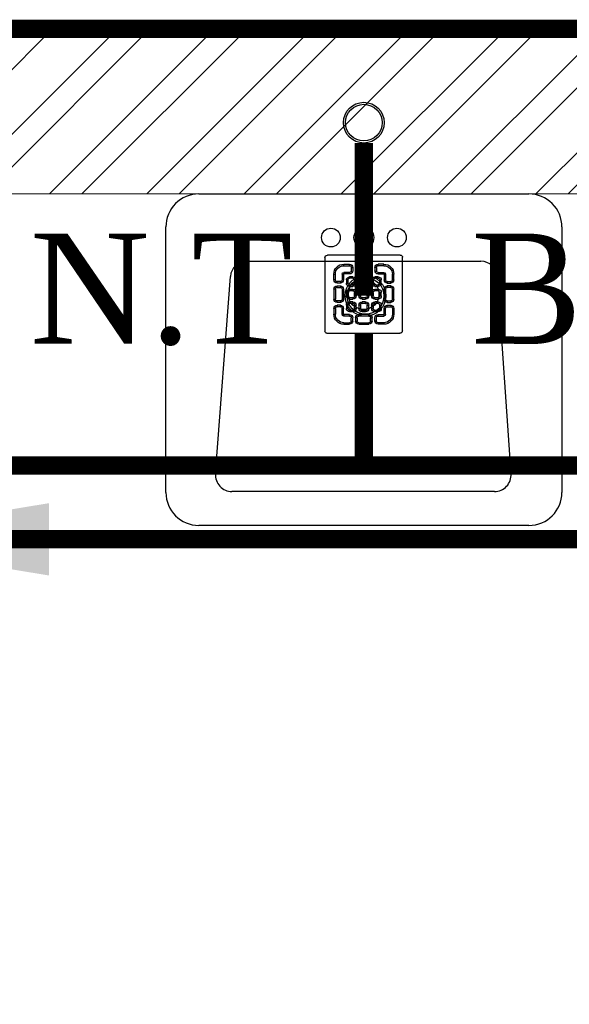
# Model space of a CAD drawing. Header units: inches. Extents: x 113025 to 158499, y 12149 to 30915.
# Tile 41 of 167: x 124232 to 124262, y 21549 to 21603. Entities that reach past the tile are written whole.
import ezdxf

# ---------------------------------------------------------------- set-up
doc = ezdxf.new("R2010")
doc.units = ezdxf.units.IN
doc.header["$MEASUREMENT"] = 0
for name, color, linetype, lineweight in [('00-GRIDTEXT', 1, 'Continuous', 13), ('FLOOR RAISE', 4, 'Continuous', 5), ('KIT TEXT.', 5, 'Continuous', 5), ('PD_BRICK WALL_115', 134, 'Continuous', 30), ('PD_FIXTURE', 21, 'Continuous', 25), ('PD_HATCH', 45, 'Continuous', 9), ('PP- 50DIA Soil Waste Sewer pipe', 54, 'Continuous', 25), ('PP- 75DIA Soil Waste Sewer pipe', 90, 'Continuous', 9), ('PP-Soil Pipe', 1, 'Continuous', 25), ('PP-TEXT', 7, 'Continuous', 40), ('PP-WWP', 3, 'Continuous', 25)]:
    doc.layers.add(name, color=color, linetype=linetype, lineweight=lineweight)
doc.styles.add('Arial', font='GOTHIC.TTF')
doc.styles.add('ISO', font='isocp.shx', dxfattribs={"height": 250})
doc.styles.get("Standard").update_dxf_attribs({"font": 'arial.ttf', "height": 6})
doc.dimstyles.new('ISO-10', dxfattribs={"dimtxt": 6, "dimasz": 0.5, "dimexe": 1.25, "dimexo": 0.625, "dimtad": 1, "dimtoh": 1, "dimdec": 1, "dimlunit": 4, "dimtxsty": 'Standard', "dimblk": 'ARCHTICK', "dimcen": 2.5, "dimclrt": 3, "dimadec": 0, "dimazin": 0, "dimtfac": 1, "dimtdec": 1, "dimtmove": 1, "dimatfit": 3, "dimfxl": 1, "dimarcsym": 0})

# ---------------------------------------------------------------- blocks, each defined once
blk = doc.blocks.new('LV')
at = {"color": 251}
for p, q in [((-254.0401739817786, 510.1021831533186), (254.0401739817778, 510.1021831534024)), ((-304.8401739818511, 50.80000000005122), (-304.8401739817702, 459.3021831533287)), ((-201.0144701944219, 458.0358644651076), (203.0815871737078, 458.0358644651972)), ((304.840173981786, 459.3021831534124), (304.8401739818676, 50.79999999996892)), ((-205.3310171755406, 127.0031444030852), (-226.34620448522, 430.7748868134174)), ((228.4004074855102, 430.6067419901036), (205.474748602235, 126.8349995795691)), ((180.1559282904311, 103.4641220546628), (-179.9992828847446, 103.4641220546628)), ((254.0401739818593, -4.11546e-11), (-254.0401739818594, 4.11546e-11))]:
    blk.add_line(p, q, dxfattribs=at)
for centre, radius in [((0.3542386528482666, 154.2893231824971), 23.5787407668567), ((-50.8000000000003, 67.18562783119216), 14.42670316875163), ((-2.274e-13, 67.18562783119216), 15.31096988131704), ((50.79999999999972, 67.18562783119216), 14.42670316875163)]:
    blk.add_circle(centre, radius, dxfattribs=at)
for centre, radius, start, end in [((-254.0401739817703, 459.3021831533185), 50.8, 90.00000000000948, 179.9999999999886), ((254.040173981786, 459.3021831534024), 50.8, 1.15136e-11, 90.0000000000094), ((-201.0144701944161, 432.6358644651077), 25.4, 90.0000000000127, 184.201645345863), ((203.0815871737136, 432.6358644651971), 25.4, 355.4179460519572, 90.00000000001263), ((-179.9992828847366, 128.8641220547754), 25.4, 184.2016453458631, 269.9999999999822), ((180.1559282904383, 128.8641220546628), 25.4, 269.9999999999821, 355.4179460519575), ((-254.0401739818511, 50.80000000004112), 50.8, 179.9999999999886, 269.9999999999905), ((254.0401739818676, 50.7999999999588), 50.8, 269.9999999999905, 1.14754e-11)]:
    blk.add_arc(centre, radius, start, end, dxfattribs=at)
blk = doc.blocks.new('A$C6E471120')
at = {"layer": 'KIT TEXT.', "color": 251, "insert": (-5067.772105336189, -328.0922235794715, 488.6049877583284), "char_height": 60.17529562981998, "width": 1050.283938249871, "attachment_point": 7, "style": 'ISO'}
blk.add_mtext('\\pi300.49;{\\Fromans|c0;\\W0.8;WORK TABLE}', dxfattribs=at)
blk = doc.blocks.new('FIRST FLOOR PLAN 0')
at = {"layer": 'PD_HATCH', "lineweight": 5}
h = blk.add_hatch(dxfattribs=at)
h.set_pattern_fill('ANSI32', color=251, scale=10)
h.set_pattern_definition([(45, (-1110.150169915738, -834.2493176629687), (-2.651650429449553, 2.651650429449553), []), (45, (-1108.382402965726, -834.2493176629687), (-2.651650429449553, 2.651650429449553), [])])
h.paths.add_polyline_path([(-1106.999709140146, -791.4998080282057), (-1115.999709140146, -791.4998080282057), (-1115.999709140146, -872.9998080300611), (-1106.999709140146, -872.9998080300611)])
h.paths.add_polyline_path([(-745.4997091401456, -938.9998080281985), (-914.9997091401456, -938.9998080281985), (-914.9997091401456, -947.9998080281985), (-745.4997091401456, -947.9998080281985)])
h.paths.add_polyline_path([(-560.9997091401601, -938.9998080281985), (-730.4997091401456, -938.9998080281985), (-730.4997091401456, -947.999808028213), (-560.9997091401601, -947.999808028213)])
h.paths.add_polyline_path([(-1106.999709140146, -74.99980802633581), (-1115.999709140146, -74.99980802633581), (-1115.999709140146, -156.4998080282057), (-1106.999709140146, -156.4998080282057)])
h.paths.add_polyline_path([(-1106.999709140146, -171.4998080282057), (-1115.999709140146, -171.4998080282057), (-1115.999709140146, -311.4998080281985), (-1106.999709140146, -311.4998080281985)])
h.paths.add_polyline_path([(-1106.999709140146, -326.4998080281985), (-1115.999709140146, -326.4998080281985), (-1115.999709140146, -466.4998080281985), (-1106.999709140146, -466.4998080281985)])
h.paths.add_polyline_path([(-1106.999709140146, -481.4998080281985), (-1115.999709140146, -481.4998080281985), (-1115.999709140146, -621.4998080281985), (-1106.999709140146, -621.4998080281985)])
h.paths.add_polyline_path([(-1106.999709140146, -636.4998080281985), (-1115.999709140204, -636.4998080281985), (-1115.999709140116, -776.4998080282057), (-1106.999709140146, -776.4998080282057)])
h.paths.add_polyline_path([(-14.99970914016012, 0.0001919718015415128), (-181.4997091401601, 0.0001919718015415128), (-181.4997091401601, -8.99980802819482), (-14.99970914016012, -8.999808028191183)])
h.paths.add_polyline_path([(-196.4997091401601, 0.0001919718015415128), (-361.4997091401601, 0.0001919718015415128), (-361.4997091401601, -8.999808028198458), (-196.4997091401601, -8.99980802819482)])
h.paths.add_polyline_path([(-376.4997091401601, 0.0001919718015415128), (-545.9997091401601, 0.0001919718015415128), (-545.9997091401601, -8.999808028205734), (-376.4997091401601, -8.999808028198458)])
h.paths.add_polyline_path([(-560.9997091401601, 0.0001919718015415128), (-730.4997091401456, 0.0001919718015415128), (-730.4997091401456, -8.999808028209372), (-560.9997091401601, -8.999808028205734)])
h.paths.add_polyline_path([(-929.9997091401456, 0.0001919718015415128), (-1040.999709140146, 0.0001919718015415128), (-1040.999709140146, -8.999808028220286), (-929.9997091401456, -8.999808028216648)])
h.paths.add_polyline_path([(-1055.999709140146, 0.0001919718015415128), (-1115.999709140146, 0.0001919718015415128), (-1115.999709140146, -59.99980802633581), (-1106.999709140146, -59.99980802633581), (-1106.999709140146, -8.999808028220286), (-1055.999709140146, -8.999808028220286)])
h.paths.add_polyline_path([(-1106.999709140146, -887.9998080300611), (-1115.999709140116, -887.9998080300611), (-1115.999709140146, -947.9998080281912), (-1055.999709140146, -947.9998080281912), (-1055.999709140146, -938.9998080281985), (-1106.999709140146, -938.9998080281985)])
h.paths.add_polyline_path([(-929.9997091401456, -938.9998080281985), (-1040.999709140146, -938.9998080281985), (-1040.999709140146, -947.9998080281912), (-929.9997091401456, -947.9998080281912)])
h.paths.add_polyline_path([(-521.2497091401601, -938.9998080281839), (-545.9997091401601, -938.9998080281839), (-545.9997091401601, -947.9998080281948), (-521.2497091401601, -947.9998080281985)])
h.paths.add_polyline_path([(-376.4997091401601, -938.9998080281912), (-401.2497091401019, -938.9998080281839), (-401.2497091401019, -947.9998080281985), (-376.4997091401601, -947.9998080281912)])
h.paths.add_polyline_path([(-338.9997091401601, -938.9998080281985), (-361.4997091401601, -938.9998080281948), (-361.4997091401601, -947.9998080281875), (-338.9997091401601, -947.9998080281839)])
h.paths.add_polyline_path([(-196.4997091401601, -938.9998080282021), (-218.9997091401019, -938.9998080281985), (-218.9997091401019, -947.9998080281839), (-196.4997091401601, -947.9998080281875)])
h.paths.add_polyline_path([(-158.9997091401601, -938.9998080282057), (-181.4997091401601, -938.9998080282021), (-181.4997091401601, -947.9998080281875), (-158.9997091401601, -947.9998080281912)])
h.paths.add_polyline_path([(-14.99970914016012, -938.9998080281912), (-38.99970914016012, -938.9998080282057), (-38.99970914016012, -947.9998080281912), (-14.99970914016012, -947.9998080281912)])
h.paths.add_polyline_path([(0.0002908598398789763, -929.9998080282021), (-8.999709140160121, -929.9998080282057)])
h.paths.add_polyline_path([(0.0002908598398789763, -791.4998080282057), (-8.999709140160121, -791.4998080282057), (-8.999709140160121, -929.9998080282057), (0.0002908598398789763, -929.9998080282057)])
h.paths.add_polyline_path([(0.0002908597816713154, -636.4998080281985), (-8.999709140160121, -636.4998080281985), (-8.999709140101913, -776.4998080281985), (0.0002908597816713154, -776.499808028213)])
h.paths.add_polyline_path([(0.0002908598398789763, -326.4998080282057), (-8.999709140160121, -326.4998080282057), (-8.999709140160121, -621.4998080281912), (0.0002908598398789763, -621.4998080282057)])
h.paths.add_polyline_path([(0.0002908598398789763, -17.99980802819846), (-8.999709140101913, -17.99980802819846), (-8.999709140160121, -156.4998080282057), (0.0002908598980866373, -156.4998080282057)])
h.paths.add_polyline_path([(-17.99970914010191, -159.4998080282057), (-122.9997091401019, -159.4998080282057), (-122.9997091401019, -168.4998080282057), (-17.99970914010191, -168.4998080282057)])
h.paths.add_polyline_path([(-122.9997091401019, -171.4998080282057), (-131.9997091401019, -171.4998080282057), (-131.9997091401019, -249.4998080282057), (-122.9997091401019, -249.4998080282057)])
h.paths.add_polyline_path([(-131.9997091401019, -159.4998080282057), (-203.9997091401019, -159.4998080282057), (-203.9997091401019, -168.4998080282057), (-131.9997091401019, -168.4998080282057)])
h.paths.add_polyline_path([(-203.9997091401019, -171.4998080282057), (-212.9997091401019, -171.4998080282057), (-212.9997091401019, -249.4998080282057), (-203.9997091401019, -249.4998080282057)])
h.paths.add_polyline_path([(-212.9997091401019, -159.4998080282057), (-293.9997091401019, -159.4998080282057), (-293.9997091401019, -261.4998080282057), (-266.9997091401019, -261.4998080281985), (-266.9997091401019, -252.4998080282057), (-284.9997091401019, -252.4998080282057), (-284.9997091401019, -168.4998080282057), (-212.9997091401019, -168.4998080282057)])
h.paths.add_polyline_path([(-212.9997091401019, -252.4998080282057), (-230.9997091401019, -252.4998080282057), (-230.9997091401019, -261.4998080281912), (-212.9997091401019, -261.4998080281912)], flags=17)
h.paths.add_polyline_path([(-185.9997091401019, -252.4998080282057), (-203.9997091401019, -252.4998080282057), (-203.9997091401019, -261.4998080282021), (-185.9997091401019, -261.4998080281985)])
h.paths.add_polyline_path([(-131.9997091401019, -252.4998080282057), (-149.9997091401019, -252.4998080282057), (-149.9997091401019, -261.4998080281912), (-131.9997091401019, -261.4998080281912)])
h.paths.add_polyline_path([(-122.9997091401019, -261.4998080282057), (-131.9997091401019, -261.4998080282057), (-131.9997091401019, -324.4998080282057), (-122.9997091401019, -324.4998080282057)])
h.paths.add_polyline_path([(0.0002908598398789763, -310.4998080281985), (-8.999709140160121, -310.4998080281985), (-8.999709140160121, -311.4998080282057), (0.0002908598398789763, -311.4998080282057)])
h.paths.add_polyline_path([(0.0002908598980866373, -171.4998080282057), (-8.999709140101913, -171.4998080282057), (-8.999709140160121, -190.4998080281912), (0.0002908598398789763, -190.4998080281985)])
h.paths.add_polyline_path([(-878.2497091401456, -8.999808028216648), (-878.2497091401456, 0.0001919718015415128), (-914.9997091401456, 0.0001919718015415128), (-914.9997091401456, -8.999808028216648)])
h.paths.add_polyline_path([(-782.2497091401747, 0.0001919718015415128), (-782.2497091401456, -8.99980802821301), (-745.4997091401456, -8.999808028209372), (-745.4997091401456, 0.0001919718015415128)])
at = {"layer": 'PD_BRICK WALL_115', "color": 251, "lineweight": 5}
for p, q in [((0.0002908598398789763, 0.0001919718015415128), (-782.2497091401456, 0.0001919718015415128)), ((-196.4997091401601, -8.99980802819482), (-361.4997091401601, -8.999808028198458))]:
    blk.add_line(p, q, dxfattribs=at)
at = {"layer": '00-GRIDTEXT', "color": 251, "xscale": 0.03937007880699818, "yscale": 0.03937007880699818, "zscale": 0.03937007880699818}
blk.add_blockref('A$C6E471120', (-539.999708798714, -8.999237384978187), dxfattribs=at)
at = {"layer": 'PD_FIXTURE', "color": 251, "ltscale": 12, "xscale": 0.03542840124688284, "yscale": 0.03542840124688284, "zscale": 0.03542840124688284, "rotation": 180}
blk.add_blockref('LV', (-274.1852999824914, -8.999808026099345), dxfattribs=at)
blk = doc.blocks.new('PP-GRATING')
at = {"linetype": 'Continuous'}
for p, q in [((-53.13747282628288, -49.44342391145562), (-53.13747282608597, 49.44342391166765)), ((-49.72758152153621, 52.85331521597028), (49.72758152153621, 52.85331521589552)), ((-27.56328804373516, 40.69137005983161), (-27.56328804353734, 38.6454352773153)), ((-19.60687500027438, 40.69137005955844), (-27.56328705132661, 40.69137005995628)), ((-19.60687500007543, 38.6454352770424), (-19.60687500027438, 40.69137005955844)), ((-7.103939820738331, 38.64543329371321), (-7.103939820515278, 40.69136807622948)), ((-7.103940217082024, 40.6913679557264), (6.535625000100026, 40.6913679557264)), ((6.535625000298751, 40.6913680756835), (6.535625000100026, 38.64543329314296)), ((19.03855978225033, 40.69137005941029), (26.99497183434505, 40.69137005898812)), ((19.03855978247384, 38.64543527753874), (19.03855978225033, 40.69137005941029)), ((26.99497282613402, 40.69137005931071), (26.99497282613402, 38.64543527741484)), ((52.56915760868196, 50.01173912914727), (52.5691576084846, -48.87510869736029)), ((-38.92959239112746, 27.27913092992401), (-40.9755271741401, 27.27913092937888)), ((-40.9755271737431, 27.27913152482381), (-40.9755271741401, 19.32271800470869)), ((-38.92959239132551, 27.2791315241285), (-38.92959239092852, 19.32271800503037)), ((-29.83654891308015, 19.32271788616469), (-29.83654891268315, 27.27913104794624)), ((-27.79061413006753, 27.27913104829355), (-29.83654891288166, 27.27913092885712)), ((-27.79061413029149, 19.32271788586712), (-27.79061413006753, 27.27913104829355)), ((-19.60687500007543, 38.6454352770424), (-27.56328705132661, 38.6454352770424)), ((-27.56328804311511, 29.55239179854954), (-27.56328804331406, 27.5064570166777)), ((-27.56328804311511, 29.55239179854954), (-19.60687539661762, 29.55239179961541)), ((-27.56328804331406, 27.5064570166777), (-19.60687539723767, 27.50645701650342)), ((-19.60687539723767, 27.50645701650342), (-19.60687539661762, 29.55239179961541)), ((-17.3336141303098, 31.82565266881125), (-17.33361413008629, 36.37217436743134)), ((-15.28767934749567, 36.37217433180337), (-17.3336141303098, 36.37217433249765)), ((-17.3336141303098, 31.82565266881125), (-15.2876793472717, 31.82565266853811)), ((-15.2876793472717, 31.82565266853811), (-15.28767934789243, 36.37217436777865)), ((-11.42313586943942, 36.37217242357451), (-11.42313586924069, 31.8256507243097)), ((-9.377201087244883, 36.37217242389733), (-11.42313586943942, 36.37217242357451)), ((-11.42313586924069, 31.82565076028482), (-9.377201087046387, 31.82565072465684)), ((-9.377201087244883, 36.37217242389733), (-9.377201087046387, 31.82565072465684)), ((-7.103940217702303, 38.64543317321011), (6.535625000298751, 38.64543317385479)), ((-7.103940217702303, 29.55238981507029), (6.535625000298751, 29.55238981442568)), ((-7.103940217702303, 29.55238981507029), (-7.103940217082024, 27.50645503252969)), ((-7.103940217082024, 27.50645503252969), (6.535625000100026, 27.50645503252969)), ((6.535625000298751, 29.55238981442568), (6.535625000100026, 27.50645503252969)), ((8.808885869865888, 31.82565068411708), (8.808885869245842, 36.37217230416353)), ((10.85482065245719, 36.37217219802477), (8.808885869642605, 36.37217219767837)), ((8.808885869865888, 31.82565068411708), (10.85482065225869, 31.82565068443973)), ((10.85482065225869, 31.82565068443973), (10.85482065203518, 36.37217230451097)), ((14.71936413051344, 31.82565266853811), (14.71936413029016, 36.37217436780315)), ((14.71936413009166, 36.3721743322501), (16.76529891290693, 36.37217433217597)), ((16.76529891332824, 31.82565266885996), (14.71936413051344, 31.82565266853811)), ((16.76529891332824, 31.82565266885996), (16.76529891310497, 36.37217436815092)), ((19.03855978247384, 38.64543527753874), (26.99497183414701, 38.64543527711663)), ((26.99497282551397, 29.55239179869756), (19.03856017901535, 29.55239179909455)), ((19.03856017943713, 27.50645701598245), (19.03856017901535, 29.55239179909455)), ((26.99497282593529, 27.50645701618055), (19.03856017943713, 27.50645701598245)), ((26.99497282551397, 29.55239179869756), (26.99497282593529, 27.50645701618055)), ((27.22229891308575, 19.32271788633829), (27.22229891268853, 27.27913104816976)), ((27.22229891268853, 27.27913104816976), (29.26823369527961, 27.27913092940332)), ((29.26823369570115, 19.32271788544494), (29.2682336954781, 27.27913104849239)), ((38.36127717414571, 27.2791315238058), (38.36127717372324, 19.3227180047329)), ((38.36127717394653, 27.27913092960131), (40.40721195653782, 27.27913092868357)), ((40.40721195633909, 27.2791315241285), (40.40721195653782, 19.32271800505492)), ((-38.92959239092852, 19.32271800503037), (-40.97552717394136, 19.32271811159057)), ((-36.65633152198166, 17.04945701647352), (-32.10981017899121, 17.0494570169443)), ((-36.65633152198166, 17.04945701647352), (-36.65633152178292, 15.00352223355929)), ((-36.65633152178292, 15.00352223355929), (-32.10981017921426, 15.00352223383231)), ((-29.83654891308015, 19.32271788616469), (-27.79061413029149, 19.32271788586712)), ((-23.92607065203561, 14.77619622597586), (-23.92607065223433, 19.32271792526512)), ((-21.88013586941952, 19.32271792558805), (-23.92607065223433, 19.32271792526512)), ((-21.88013586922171, 14.77619622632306), (-23.92607065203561, 14.77619622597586)), ((-21.88013586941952, 14.77619626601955), (-21.88013586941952, 19.32271788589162)), ((-19.60687500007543, 23.64191361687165), (-15.06035345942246, 23.64191361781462)), ((-19.60687499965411, 21.59597883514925), (-19.60687500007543, 23.64191361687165)), ((-19.60687480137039, 21.59597875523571), (-15.0603532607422, 21.59597875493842)), ((-15.06035345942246, 23.64191361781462), (-15.06035345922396, 21.59597883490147)), ((-12.78709239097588, 19.32271784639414), (-12.78709239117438, 14.77619614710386)), ((-10.74115760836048, 19.32271796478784), (-12.78709239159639, 19.32271796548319)), ((-12.78709239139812, 14.7761963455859), (-10.74115760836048, 14.77619634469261)), ((-10.74115760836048, 19.32271796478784), (-10.74115760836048, 14.77619634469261)), ((-6.876614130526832, 14.7761961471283), (-6.876614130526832, 19.32271784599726)), ((-4.830679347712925, 19.3227178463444), (-6.876614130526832, 19.32271784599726)), ((-4.830679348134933, 14.77619614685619), (-6.876614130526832, 14.7761961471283)), ((-4.830679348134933, 14.77619614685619), (-4.830679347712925, 19.3227178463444)), ((-2.557418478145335, 23.64191353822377), (1.98910306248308, 23.64191353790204)), ((-2.55741847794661, 21.59597875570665), (-2.557418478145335, 23.64191353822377)), ((-2.55741847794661, 21.59597875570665), (1.989103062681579, 21.59597875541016)), ((1.98910306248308, 23.64191353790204), (1.989103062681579, 21.59597875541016)), ((4.262364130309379, 19.32271788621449), (4.262364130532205, 14.77619626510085)), ((6.308298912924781, 19.32271788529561), (4.262364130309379, 19.32271788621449)), ((4.262364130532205, 14.77619626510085), (6.308298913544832, 14.77619626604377)), ((6.308298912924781, 19.32271788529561), (6.308298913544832, 14.77619626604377)), ((10.17284239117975, 14.77619614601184), (10.1728423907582, 19.32271784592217)), ((12.21877717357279, 19.32271784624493), (10.1728423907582, 19.32271784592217)), ((12.21877717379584, 14.77619614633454), (10.17284239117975, 14.77619614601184)), ((12.21877717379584, 14.77619614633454), (12.21877717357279, 19.32271784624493)), ((14.49203804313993, 23.64191353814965), (19.03855958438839, 23.64191353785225)), ((14.49203804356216, 21.59597875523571), (14.49203804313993, 23.64191353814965)), ((14.49203804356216, 21.59597875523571), (19.03855958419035, 21.59597875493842)), ((19.03855958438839, 23.64191353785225), (19.03855958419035, 21.59597875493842)), ((21.31182065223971, 19.32271788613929), (21.31182065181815, 14.77619626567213)), ((23.35775543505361, 19.32271788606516), (21.31182065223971, 19.32271788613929)), ((21.31182065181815, 14.77619626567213), (23.35775543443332, 14.776196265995)), ((23.35775543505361, 19.32271788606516), (23.35775543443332, 14.776196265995)), ((29.26823369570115, 19.32271788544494), (27.22229891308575, 19.32271788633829)), ((36.08801630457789, 17.04945701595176), (31.54149496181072, 17.04945701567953)), ((36.08801630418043, 15.00352223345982), (31.54149496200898, 15.00352223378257)), ((36.08801630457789, 17.04945701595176), (36.08801630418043, 15.00352223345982)), ((38.36127717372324, 19.3227180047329), (40.40721195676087, 19.32271811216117)), ((-40.97552717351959, 6.819783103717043), (-40.97552717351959, -6.819781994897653)), ((-38.92959239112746, 6.819783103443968), (-40.97552717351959, 6.819783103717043)), ((-38.92959239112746, 6.819783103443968), (-38.92959239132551, -6.819781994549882)), ((-32.10980978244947, 11.1389787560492), (-36.65633132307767, 11.1389787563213)), ((-36.65633132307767, 11.1389787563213), (-36.65633132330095, 9.093043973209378)), ((-32.10980978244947, 9.093043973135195), (-36.65633132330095, 9.093043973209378)), ((-32.10980978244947, 9.093043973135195), (-32.10980978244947, 11.1389787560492)), ((-29.83654891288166, -6.819782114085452), (-29.83654891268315, 6.819783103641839)), ((-29.83654891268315, 6.819783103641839), (-27.79061413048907, 6.819783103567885)), ((-27.79061413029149, -6.819782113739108), (-27.79061413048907, 6.819783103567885)), ((-23.92607065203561, -2.27326066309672), (-23.92607065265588, 2.273261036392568)), ((-21.8801358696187, 2.273261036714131), (-23.92607065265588, 2.273261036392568)), ((-21.8801358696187, -2.273260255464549), (-21.8801358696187, 2.273261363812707)), ((-15.06035365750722, 12.50293527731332), (-19.60687499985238, 12.50293527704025)), ((-19.60687460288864, 12.50293535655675), (-19.60687460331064, 10.45700057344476)), ((-15.0603532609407, 10.45700057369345), (-19.60687460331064, 10.45700057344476)), ((-19.60687499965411, 6.592456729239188), (-15.06035345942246, 6.592456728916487)), ((-19.60687499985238, 4.546521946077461), (-19.60687499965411, 6.592456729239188)), ((-19.60687480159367, 4.546522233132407), (-15.0603532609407, 4.546522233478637)), ((-15.06035326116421, 12.50293535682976), (-15.0603532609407, 10.45700057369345)), ((-15.06035345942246, 6.592456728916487), (-15.06035345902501, 4.546521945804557)), ((-12.78709239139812, 2.273261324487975), (-12.78709239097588, -2.273260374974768)), ((-10.74115760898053, 2.27326107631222), (-12.78709239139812, 2.273261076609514)), ((-10.74115760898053, 2.27326107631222), (-10.74115760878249, -2.273260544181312)), ((-6.876614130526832, -2.273260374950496), (-6.876614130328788, 2.273261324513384)), ((-4.830679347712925, 2.273261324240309), (-6.876614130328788, 2.273261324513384)), ((-4.830679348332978, -2.273260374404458), (-4.830679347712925, 2.273261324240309)), ((1.98910326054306, 12.50293527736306), (-2.557418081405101, 12.50293527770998)), ((-2.557418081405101, 12.50293527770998), (-2.557418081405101, 10.45700049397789)), ((1.989103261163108, 10.45700049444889), (-2.557418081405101, 10.45700049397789)), ((-2.557418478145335, 6.592457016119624), (1.98910306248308, 6.592457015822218)), ((-2.557418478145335, 4.546522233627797), (-2.557418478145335, 6.592457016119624)), ((-2.557418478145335, 4.546522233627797), (1.98910306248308, 4.546522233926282)), ((1.98910326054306, 12.50293527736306), (1.989103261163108, 10.45700049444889)), ((1.98910306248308, 6.592457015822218), (1.98910306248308, 4.546522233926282)), ((4.262364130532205, 2.273261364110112), (4.262364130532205, -2.273260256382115)), ((6.308298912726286, 2.273261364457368), (4.262364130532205, 2.273261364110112)), ((6.308298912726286, 2.273261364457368), (6.308298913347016, -2.273260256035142)), ((10.17284239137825, -2.273260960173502), (10.17284239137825, 2.273260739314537)), ((12.21877717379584, 2.273260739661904), (10.17284239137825, 2.273260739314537)), ((12.21877717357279, -2.273260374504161), (12.21877717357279, 2.273261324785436)), ((19.03855978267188, 12.50293527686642), (14.49203844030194, 12.50293527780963)), ((14.49203844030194, 12.50293527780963), (14.49203843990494, 10.45700049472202)), ((19.03855978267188, 10.45700049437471), (14.49203843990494, 10.45700049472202)), ((14.49203804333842, 6.592456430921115), (19.0385595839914, 6.59245643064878)), ((14.49203804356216, 4.546521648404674), (14.49203804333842, 6.592456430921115)), ((14.49203804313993, 4.546522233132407), (19.03855958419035, 4.546522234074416)), ((19.03855978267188, 12.50293527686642), (19.03855978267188, 10.45700049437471)), ((19.0385595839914, 6.59245643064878), (19.03855958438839, 4.546521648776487)), ((21.31182065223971, 2.273261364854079), (21.31182065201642, -2.273260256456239)), ((23.35775543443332, 2.273260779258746), (21.3118206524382, 2.27326077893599)), ((23.35775543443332, 2.273260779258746), (23.35775543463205, -2.273260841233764)), ((27.22229891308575, -6.819782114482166), (27.22229891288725, 6.819783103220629)), ((29.26823369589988, 6.819783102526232), (27.22229891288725, 6.819783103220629)), ((29.2682336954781, -6.819782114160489), (29.26823369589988, 6.819783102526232)), ((31.5414945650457, 11.13897875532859), (36.0880161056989, 11.13897875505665)), ((31.5414945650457, 9.09304397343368), (31.5414945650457, 11.13897875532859)), ((31.5414945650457, 9.09304397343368), (36.08801610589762, 9.093043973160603)), ((36.0880161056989, 11.13897875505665), (36.08801610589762, 9.093043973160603)), ((38.36127717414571, 6.819783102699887), (38.36127717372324, -6.819781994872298)), ((38.36127717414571, 6.819783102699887), (40.40721195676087, 6.819783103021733)), ((40.40721195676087, 6.819783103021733), (40.40721195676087, -6.819781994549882)), ((-40.9755271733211, -6.819781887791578), (-38.92959239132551, -6.819781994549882)), ((-36.65633152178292, -9.093042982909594), (-32.10981017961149, -9.093042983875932)), ((-36.65633152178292, -9.093042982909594), (-36.65633152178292, -11.13897776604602)), ((-36.65633152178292, -11.13897776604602), (-32.10981017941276, -11.13897776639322)), ((-32.10981017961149, -9.093042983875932), (-32.10981053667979, -11.13897776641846)), ((-29.83654891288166, -6.819782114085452), (-27.79061413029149, -6.819782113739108)), ((-21.8801358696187, -2.273260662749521), (-23.92607065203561, -2.27326066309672)), ((-19.60687500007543, -10.45699942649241), (-15.06035345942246, -10.456999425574)), ((-19.60687499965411, -12.50293420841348), (-19.60687500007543, -10.45699942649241)), ((-15.06035365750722, -4.546521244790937), (-19.60687499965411, -4.546521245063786)), ((-19.60687460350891, -4.546521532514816), (-19.60687460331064, -6.592456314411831)), ((-15.06035326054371, -6.592456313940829), (-19.60687460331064, -6.592456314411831)), ((-19.6068748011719, -12.50293428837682), (-15.0603532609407, -12.50293428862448)), ((-15.0603532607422, -4.546521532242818), (-15.06035326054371, -6.592456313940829)), ((-15.06035345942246, -10.456999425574), (-15.06035345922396, -12.5029342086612)), ((-12.78709239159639, -2.27326054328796), (-10.74115760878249, -2.273260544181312)), ((-4.830679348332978, -2.273260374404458), (-6.876614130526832, -2.273260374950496)), ((1.98910326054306, -4.546521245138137), (-2.557418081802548, -4.546521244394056)), ((-2.557418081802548, -4.546521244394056), (-2.557418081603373, -6.59245602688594)), ((1.989103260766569, -6.592456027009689), (-2.557418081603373, -6.59245602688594)), ((-2.557418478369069, -10.45699950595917), (1.98910306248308, -10.45699950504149)), ((-2.557418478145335, -12.50293428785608), (-2.557418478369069, -10.45699950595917)), ((-2.557418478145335, -12.50293428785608), (1.98910306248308, -12.5029342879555)), ((1.98910326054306, -4.546521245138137), (1.989103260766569, -6.592456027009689)), ((1.98910306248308, -10.45699950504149), (1.98910306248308, -12.5029342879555)), ((4.262364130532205, -2.273260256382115), (6.308298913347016, -2.273260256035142)), ((12.21877717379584, -2.273260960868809), (10.17284239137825, -2.273260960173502)), ((19.03855978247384, -4.54652124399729), (14.4920384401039, -4.546521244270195)), ((14.49203843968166, -4.546521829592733), (14.4920384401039, -6.592456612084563)), ((19.03855978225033, -6.592456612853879), (14.4920384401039, -6.592456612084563)), ((14.49203804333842, -10.45699950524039), (19.03855958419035, -10.4569995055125)), ((14.49203804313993, -12.50293428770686), (14.49203804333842, -10.45699950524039)), ((14.49203804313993, -12.50293428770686), (19.03855958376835, -12.50293428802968)), ((19.03855978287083, -4.546521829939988), (19.03855978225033, -6.592456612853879)), ((19.03855958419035, -10.4569995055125), (19.03855958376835, -12.50293428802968)), ((21.31182065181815, -2.273260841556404), (23.35775543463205, -2.273260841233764)), ((29.2682336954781, -6.819782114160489), (27.22229891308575, -6.819782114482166)), ((36.0880163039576, -9.09304298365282), (31.54149496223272, -9.093042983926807)), ((31.54149496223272, -9.093042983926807), (31.54149531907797, -11.13897776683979)), ((36.08801630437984, -11.13897776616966), (31.54149496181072, -11.13897776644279)), ((36.0880163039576, -9.09304298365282), (36.08801630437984, -11.13897776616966)), ((40.40721195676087, -6.819781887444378), (38.36127717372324, -6.819781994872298)), ((-40.9755271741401, -27.27913193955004), (-40.9755271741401, -19.32271842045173)), ((-38.92959239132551, -19.32271842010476), (-40.97552717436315, -19.32271852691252)), ((-38.92959239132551, -27.27913193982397), (-38.92959239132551, -19.32271842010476)), ((-36.65633152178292, -17.04945743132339), (-36.65633152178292, -15.00352264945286)), ((-36.65633152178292, -15.00352264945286), (-32.10981017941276, -15.00352264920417)), ((-36.65633152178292, -17.04945743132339), (-32.10981017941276, -17.04945743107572)), ((-29.83654891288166, -19.32271830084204), (-27.79061413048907, -19.32271830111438)), ((-29.83654891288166, -19.32271830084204), (-29.83654891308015, -27.27913146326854)), ((-27.79061413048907, -19.32271830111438), (-27.79061413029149, -27.27913146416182)), ((-23.92607065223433, -19.32271681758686), (-23.92607065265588, -14.77619511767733)), ((-21.8801358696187, -14.77619511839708), (-23.92607065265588, -14.77619511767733)), ((-21.88013586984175, -19.32271681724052), (-23.92607065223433, -19.32271681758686)), ((-21.8801358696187, -19.32271677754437), (-21.88013586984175, -14.77619515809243)), ((-15.0603532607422, -21.59597776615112), (-19.60687500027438, -21.59597776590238)), ((-19.60687460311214, -21.59597768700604), (-19.60687460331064, -23.6419124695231)), ((-15.06035326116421, -23.64191246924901), (-19.60687460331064, -23.6419124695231)), ((-15.0603532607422, -21.59597768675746), (-15.06035326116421, -23.64191246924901)), ((-12.78709239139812, -14.77619519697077), (-12.78709239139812, -19.32271689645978)), ((-10.74115760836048, -14.77619507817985), (-12.78709239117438, -14.77619507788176)), ((-12.78709239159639, -19.32271669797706), (-10.74115760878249, -19.32271669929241)), ((-10.74115760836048, -14.77619507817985), (-10.74115760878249, -19.32271669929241)), ((-6.876614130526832, -19.32271689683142), (-6.876614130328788, -14.77619519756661)), ((-4.830679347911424, -14.77619519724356), (-6.876614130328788, -14.77619519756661)), ((-4.830679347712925, -19.32271689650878), (-6.876614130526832, -19.32271689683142)), ((-4.830679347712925, -19.32271689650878), (-4.830679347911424, -14.77619519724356)), ((1.989103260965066, -21.59597776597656), (-2.557418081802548, -21.59597776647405)), ((-2.557418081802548, -21.59597776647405), (-2.557418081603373, -23.64191254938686)), ((1.989103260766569, -23.64191254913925), (-2.557418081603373, -23.64191254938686)), ((1.989103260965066, -21.59597776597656), (1.989103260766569, -23.64191254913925)), ((4.262364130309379, -14.77619515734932), (4.262364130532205, -19.32271677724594)), ((6.308298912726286, -14.77619515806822), (4.262364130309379, -14.77619515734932)), ((4.262364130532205, -19.32271677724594), (6.308298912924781, -19.32271677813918)), ((6.308298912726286, -14.77619515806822), (6.308298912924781, -19.32271677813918)), ((10.1728423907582, -19.32271689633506), (10.17284239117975, -14.77619519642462)), ((12.21877717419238, -14.77619519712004), (10.17284239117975, -14.77619519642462)), ((12.21877717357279, -19.32271689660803), (10.1728423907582, -19.32271689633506)), ((12.21877717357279, -19.32271689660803), (12.21877717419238, -14.77619519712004)), ((19.03855978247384, -21.59597776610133), (14.49203804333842, -21.59597776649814)), ((14.4920384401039, -21.59597776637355), (14.4920384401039, -23.64191254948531)), ((19.03855978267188, -23.64191254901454), (14.4920384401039, -23.64191254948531)), ((19.03855978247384, -21.59597776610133), (19.03855978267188, -23.64191254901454)), ((21.31182065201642, -14.77619515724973), (21.31182065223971, -19.32271677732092)), ((23.35775543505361, -14.77619515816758), (21.31182065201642, -14.77619515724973)), ((21.31182065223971, -19.32271677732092), (23.35775543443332, -19.32271677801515)), ((23.35775543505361, -14.77619515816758), (23.35775543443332, -19.32271677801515)), ((27.22229891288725, -19.32271830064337), (27.22229891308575, -27.27913146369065)), ((29.26823369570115, -19.32271830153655), (27.22229891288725, -19.32271830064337)), ((29.26823369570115, -19.32271830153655), (29.2682336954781, -27.279131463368)), ((36.0880163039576, -15.00352264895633), (31.54149496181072, -15.00352264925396)), ((36.08801630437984, -17.04945743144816), (31.54149496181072, -17.04945743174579)), ((36.08801630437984, -17.04945743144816), (36.0880163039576, -15.00352264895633)), ((38.36127717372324, -19.32271842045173), (40.40721195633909, -19.32271852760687)), ((38.36127717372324, -27.27913193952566), (38.36127717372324, -19.32271842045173)), ((40.40721195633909, -27.27913193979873), (40.40721195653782, -19.32271842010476)), ((-38.92959239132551, -27.2791313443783), (-40.97552717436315, -27.27913134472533)), ((-27.79061413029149, -27.27913146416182), (-29.83654891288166, -27.27913134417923)), ((-27.56328804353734, -27.50645743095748), (-19.60687539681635, -27.50645743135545)), ((-27.56328804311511, -29.55239221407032), (-27.56328804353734, -27.50645743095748)), ((-27.56328804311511, -29.55239221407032), (-19.60687539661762, -29.5523922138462)), ((-27.56328804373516, -40.69137047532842), (-27.56328804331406, -38.64543569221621)), ((-19.60687500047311, -38.6454356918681), (-27.56328705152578, -38.64543569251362)), ((-19.60687539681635, -27.50645743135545), (-19.60687539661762, -29.5523922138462)), ((-19.60687500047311, -38.6454356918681), (-19.60687500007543, -40.69137047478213)), ((-17.33361413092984, -31.82565308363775), (-17.33361413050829, -36.37217478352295)), ((-17.33361413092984, -31.82565308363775), (-15.28767934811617, -31.82565308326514)), ((-15.28767934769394, -36.37217474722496), (-17.33361413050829, -36.37217474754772)), ((-15.28767934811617, -31.82565308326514), (-15.28767934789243, -36.37217478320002)), ((-11.42313586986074, -36.37217341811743), (-11.42313587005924, -31.82565171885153)), ((-11.42313587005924, -31.82565175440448), (-9.377201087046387, -31.82565171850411)), ((-9.377201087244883, -36.37217341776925), (-11.42313586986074, -36.37217341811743)), ((-9.377201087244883, -36.37217341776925), (-9.377201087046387, -31.82565171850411)), ((-7.103940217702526, -27.5064560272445), (6.535624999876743, -27.50645602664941)), ((-7.103940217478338, -29.55239081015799), (-7.103940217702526, -27.5064560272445)), ((-7.103940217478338, -29.55239081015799), (6.535624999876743, -29.5523908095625)), ((6.535624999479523, -38.64543428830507), (-7.103939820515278, -38.6454342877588)), ((-7.103939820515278, -38.6454342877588), (-7.103939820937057, -40.6913690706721)), ((6.546979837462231, -38.68367258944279), (6.535517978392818, -40.72957526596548)), ((6.535624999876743, -29.5523908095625), (6.535624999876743, -27.50645602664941)), ((8.808885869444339, -31.82565168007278), (8.808885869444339, -36.37217329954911)), ((8.808885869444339, -31.82565168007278), (10.85482065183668, -31.82565167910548)), ((8.83294082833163, -36.42318279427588), (10.87884350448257, -36.4346446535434)), ((10.85482065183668, -31.82565167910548), (10.85482065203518, -36.37217329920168)), ((14.71936413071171, -31.82565308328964), (14.71936412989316, -36.37217478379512)), ((16.76529891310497, -31.82565308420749), (14.71936413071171, -31.82565308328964)), ((14.71936412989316, -36.3721747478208), (16.76529891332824, -36.37217474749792)), ((16.76529891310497, -31.82565308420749), (16.76529891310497, -36.37217478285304)), ((26.99497282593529, -27.50645743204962), (19.03856017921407, -27.50645743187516)), ((19.03856017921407, -27.50645743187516), (19.03856017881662, -29.55239221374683)), ((26.99497282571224, -29.55239221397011), (19.03856017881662, -29.55239221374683)), ((19.03855978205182, -38.64543569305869), (19.03855978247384, -40.69137047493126)), ((19.03855978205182, -38.64543569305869), (26.99497183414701, -38.64543569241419)), ((26.99497282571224, -29.55239221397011), (26.99497282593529, -27.50645743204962)), ((26.99497282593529, -40.69137047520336), (26.99497282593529, -38.64543569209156)), ((27.22229891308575, -27.27913146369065), (29.26823369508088, -27.27913134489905)), ((38.36127717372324, -27.27913134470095), (40.40721195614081, -27.27913134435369)), ((49.15926630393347, -52.28500000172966), (-50.29589673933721, -52.28500000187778)), ((-19.60687500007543, -40.69137047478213), (-27.56328705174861, -40.69137047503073)), ((6.535624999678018, -40.6913690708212), (-7.103939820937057, -40.6913690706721)), ((19.03855978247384, -40.69137047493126), (26.99497183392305, -40.69137047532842))]:
    blk.add_line(p, q, dxfattribs=at)
for centre, radius, start, end in [((-49.72758152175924, 49.44342391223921), 3.409891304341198, 89.99999999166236, 179.9999999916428), ((-27.56328804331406, 27.27913092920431), 13.41223913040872, 89.99999498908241, 179.9999970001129), ((-19.60687499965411, 36.37217440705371), 4.319195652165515, 359.9999990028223, 89.99999999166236), ((-7.103940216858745, 36.37217242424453), 4.319195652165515, 89.99998998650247, 179.9999999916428), ((6.535625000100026, 36.37217242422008), 4.319195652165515, 359.9999970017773, 89.99999999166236), ((19.03855978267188, 36.37217440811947), 4.319195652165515, 89.99999999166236, 180.0000010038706), ((26.99497282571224, 27.27913092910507), 13.41223913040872, 3.0032057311e-06, 90.00000499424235), ((49.72758152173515, 50.01173912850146), 2.841576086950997, 359.9999999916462, 89.99999999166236), ((-27.56328804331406, 27.27913092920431), 11.366304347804, 89.99999498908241, 179.9999970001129), ((-27.56328804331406, 27.27913092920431), 2.273260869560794, 89.99999999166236, 179.9999970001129), ((-27.56328804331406, 27.27913092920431), 0.2273260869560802, 89.99999999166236, 179.9999970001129), ((-19.60687499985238, 31.82565266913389), 4.319195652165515, 269.9999899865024, 359.9999999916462), ((-19.60687499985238, 31.82565266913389), 2.273260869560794, 269.9999899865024, 359.9999999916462), ((-19.60687499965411, 36.37217440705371), 2.273260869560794, 359.9999990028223, 89.99999999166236), ((-7.103940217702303, 31.82565068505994), 4.319195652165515, 179.9999990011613, 269.9999999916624), ((-7.103940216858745, 36.37217242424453), 2.273260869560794, 89.99998998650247, 179.9999999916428), ((-7.103940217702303, 31.82565068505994), 2.273260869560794, 179.9999990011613, 269.9999999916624), ((6.535625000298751, 31.8256506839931), 4.319195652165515, 269.9999999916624, 359.9999999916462), ((6.535625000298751, 31.8256506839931), 2.273260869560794, 269.9999999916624, 359.9999999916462), ((6.535625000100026, 36.37217242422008), 2.273260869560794, 359.9999970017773, 89.99999999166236), ((19.03855978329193, 31.82565266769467), 4.319195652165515, 179.9999999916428, 270.0000099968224), ((19.03855978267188, 36.37217440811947), 2.273260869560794, 89.99999999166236, 180.0000010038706), ((19.03855978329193, 31.82565266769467), 2.273260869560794, 179.9999999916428, 270.0000099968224), ((26.99497282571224, 27.27913092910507), 11.366304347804, 3.0032057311e-06, 90.00000499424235), ((26.99497282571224, 27.27913092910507), 2.273260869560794, 3.0032057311e-06, 89.99999999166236), ((26.99497282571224, 27.27913092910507), 0.2273260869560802, 3.0032057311e-06, 89.99999999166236), ((-36.65633152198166, 19.3227178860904), 4.319195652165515, 179.9999970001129, 269.9999999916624), ((-36.65633152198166, 19.3227178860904), 2.273260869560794, 179.9999970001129, 269.9999999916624), ((-32.10980978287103, 19.32271788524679), 4.319195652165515, 269.9999899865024, 359.9999999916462), ((-32.10980978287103, 19.32271788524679), 2.273260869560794, 269.9999899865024, 359.9999999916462), ((-19.60687499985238, 19.32271796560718), 4.319195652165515, 89.99999999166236, 180.0000010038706), ((-19.60687499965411, 14.77619622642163), 4.319195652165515, 179.9999999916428, 270.0000099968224), ((-19.60687499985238, 19.32271788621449), 2.273260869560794, 89.99999498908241, 179.9999999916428), ((-19.60687499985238, 19.32271796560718), 2.273260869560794, 89.99999999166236, 180.0000010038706), ((-19.60687499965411, 14.77619614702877), 2.273260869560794, 179.9999970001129, 269.9999999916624), ((-15.0603532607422, 19.32271796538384), 4.319195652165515, 359.9999999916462, 90.00000499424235), ((-15.0603532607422, 19.32271788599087), 2.273260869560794, 359.9999990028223, 89.99999999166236), ((-15.0603532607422, 14.77619614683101), 2.273260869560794, 269.9999899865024, 359.9999999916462), ((-15.06035326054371, 14.7761962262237), 4.319195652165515, 269.9999999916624, 3.0032057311e-06), ((-2.557418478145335, 19.32271788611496), 4.319195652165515, 89.99999999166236, 180.0000010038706), ((-2.55741847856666, 14.77619614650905), 4.319195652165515, 179.9999999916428, 270.0000099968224), ((-2.557418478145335, 19.32271788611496), 2.273260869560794, 89.99999999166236, 180.0000010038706), ((-2.557418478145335, 19.32271788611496), 2.273260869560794, 89.99999999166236, 180.0000010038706), ((-2.55741847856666, 14.77619614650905), 2.273260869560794, 179.9999999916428, 270.0000099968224), ((1.989103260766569, 19.32271788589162), 4.319195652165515, 359.9999999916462, 90.00000499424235), ((1.989103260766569, 19.32271788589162), 2.273260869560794, 359.9999999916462, 90.00000499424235), ((1.98910326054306, 14.77619614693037), 2.273260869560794, 269.9999999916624, 3.0032057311e-06), ((1.98910326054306, 14.77619614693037), 4.319195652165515, 269.9999999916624, 3.0032057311e-06), ((14.49203804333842, 19.3227178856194), 4.319195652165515, 89.99999999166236, 180.0000010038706), ((14.49203804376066, 14.77619614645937), 4.319195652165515, 179.9999999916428, 270.0000099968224), ((14.49203804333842, 19.3227178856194), 2.273260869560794, 89.99999999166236, 180.0000010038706), ((14.49203804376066, 14.77619614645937), 2.273260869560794, 179.9999999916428, 270.0000099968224), ((19.03855978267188, 19.32271788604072), 4.319195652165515, 359.9999999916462, 90.00000499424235), ((19.03855978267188, 19.32271788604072), 2.273260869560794, 359.9999999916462, 90.00000499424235), ((19.03855978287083, 14.77619614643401), 2.273260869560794, 269.9999999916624, 3.0032057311e-06), ((19.03855978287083, 14.77619614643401), 4.319195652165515, 269.9999999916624, 3.0032057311e-06), ((31.54149456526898, 19.32271788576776), 4.319195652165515, 179.9999999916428, 270.0000099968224), ((31.54149456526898, 19.32271788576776), 2.273260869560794, 179.9999999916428, 270.0000099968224), ((36.08801630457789, 19.32271788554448), 2.273260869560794, 269.9999999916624, 3.0032057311e-06), ((36.08801630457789, 19.32271788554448), 4.319195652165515, 269.9999999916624, 3.0032057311e-06), ((-36.65633152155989, 6.819783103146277), 4.319195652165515, 89.99999498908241, 179.9999999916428), ((-36.65633152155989, 6.819783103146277), 2.273260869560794, 89.99999498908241, 179.9999999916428), ((-32.10980978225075, 6.81978310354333), 4.319195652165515, 359.9999999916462, 89.99999999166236), ((-32.10980978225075, 6.81978310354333), 2.273260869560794, 359.9999999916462, 89.99999999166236), ((-19.60687500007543, 2.273261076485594), 4.319195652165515, 89.99999999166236, 180.0000010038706), ((-19.60687499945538, 2.273261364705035), 2.273260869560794, 89.99999498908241, 179.9999999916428), ((-19.60687500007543, 2.273261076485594), 2.273260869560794, 89.99999999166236, 180.0000010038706), ((-15.0603532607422, 2.273261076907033), 4.319195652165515, 359.9999999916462, 90.00000499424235), ((-15.0603532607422, 2.273261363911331), 2.273260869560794, 359.9999990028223, 89.99999999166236), ((-2.557418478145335, 2.273261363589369), 4.319195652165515, 89.99999999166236, 180.0000010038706), ((-2.557418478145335, 2.273261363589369), 2.273260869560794, 89.99999999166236, 180.0000010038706), ((-2.557418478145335, 2.273261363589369), 2.273260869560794, 89.99999999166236, 180.0000010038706), ((1.989103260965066, 2.273261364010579), 4.319195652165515, 359.9999999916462, 90.00000499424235), ((1.989103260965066, 2.273261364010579), 2.273260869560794, 359.9999999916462, 90.00000499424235), ((14.49203804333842, 2.273260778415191), 4.319195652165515, 89.99999999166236, 180.0000010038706), ((14.49203804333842, 2.273261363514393), 2.273260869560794, 89.99999999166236, 180.0000010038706), ((14.49203804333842, 2.273260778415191), 2.273260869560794, 89.99999999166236, 180.0000010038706), ((19.03855978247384, 2.273260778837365), 4.319195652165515, 359.9999999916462, 90.00000499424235), ((19.03855978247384, 2.273261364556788), 2.273260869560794, 359.9999999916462, 90.00000499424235), ((31.54149456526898, 6.819783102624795), 4.319195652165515, 89.99999999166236, 179.9999999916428), ((31.54149456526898, 6.819783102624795), 2.273260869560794, 89.99999999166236, 179.9999999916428), ((36.08801630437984, 6.819783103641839), 4.319195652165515, 359.9999999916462, 90.00000499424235), ((36.08801630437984, 6.819783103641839), 2.273260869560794, 359.9999999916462, 90.00000499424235), ((-36.65633152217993, -6.81978211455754), 4.319195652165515, 179.9999970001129, 269.9999999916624), ((-36.65633152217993, -6.81978211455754), 2.273260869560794, 179.9999970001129, 269.9999999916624), ((-32.10980978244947, -6.819782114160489), 4.319195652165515, 269.9999899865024, 359.9999999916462), ((-32.10980978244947, -6.819782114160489), 2.273260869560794, 269.9999899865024, 359.9999999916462), ((-19.60687499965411, -2.273260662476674), 4.319195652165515, 179.9999999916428, 270.0000099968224), ((-19.60687499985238, -14.77619507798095), 4.319195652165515, 89.99999999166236, 180.0000010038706), ((-19.60687499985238, -2.273260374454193), 2.273260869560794, 179.9999970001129, 269.9999999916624), ((-19.60687500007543, -14.77619515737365), 2.273260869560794, 89.99999498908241, 179.9999999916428), ((-19.60687499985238, -14.77619507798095), 2.273260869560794, 89.99999999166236, 180.0000010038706), ((-15.0603532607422, -2.273260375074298), 2.273260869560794, 269.9999899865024, 359.9999999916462), ((-15.0603532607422, -2.273260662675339), 4.319195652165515, 269.9999999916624, 3.0032057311e-06), ((-15.0603532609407, -14.77619507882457), 4.319195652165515, 359.9999999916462, 90.00000499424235), ((-15.06035326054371, -14.77619515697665), 2.273260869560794, 359.9999990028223, 89.99999999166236), ((-2.55741847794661, -2.273260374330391), 4.319195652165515, 179.9999999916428, 270.0000099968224), ((-2.557418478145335, -14.77619515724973), 4.319195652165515, 89.99999999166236, 180.0000010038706), ((-2.55741847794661, -2.273260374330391), 2.273260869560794, 179.9999999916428, 270.0000099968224), ((-2.557418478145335, -14.77619515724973), 2.273260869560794, 89.99999999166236, 180.0000010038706), ((-2.557418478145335, -14.77619515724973), 2.273260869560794, 89.99999999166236, 180.0000010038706), ((1.98910326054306, -2.273260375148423), 2.273260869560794, 269.9999999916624, 3.0032057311e-06), ((1.98910326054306, -2.273260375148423), 4.319195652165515, 269.9999999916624, 3.0032057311e-06), ((1.989103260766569, -14.77619515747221), 4.319195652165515, 359.9999999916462, 90.00000499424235), ((1.989103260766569, -14.77619515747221), 2.273260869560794, 359.9999999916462, 90.00000499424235), ((14.49203804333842, -2.273260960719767), 4.319195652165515, 179.9999999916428, 270.0000099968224), ((14.4920380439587, -14.77619515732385), 4.319195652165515, 89.99999999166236, 180.0000010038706), ((14.49203804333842, -2.273260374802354), 2.273260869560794, 179.9999999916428, 270.0000099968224), ((14.4920380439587, -14.77619515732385), 2.273260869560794, 89.99999999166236, 180.0000010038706), ((14.4920380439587, -14.77619515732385), 2.273260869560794, 89.99999999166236, 180.0000010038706), ((19.03855978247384, -2.273260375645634), 2.273260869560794, 269.9999999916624, 3.0032057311e-06), ((19.03855978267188, -2.273260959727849), 4.319195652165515, 269.9999999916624, 3.0032057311e-06), ((19.03855978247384, -14.77619515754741), 4.319195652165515, 359.9999999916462, 90.00000499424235), ((19.03855978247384, -14.77619515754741), 2.273260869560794, 359.9999999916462, 90.00000499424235), ((31.54149456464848, -6.819782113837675), 4.319195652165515, 179.9999999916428, 270.0000099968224), ((31.54149456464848, -6.819782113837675), 2.273260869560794, 179.9999999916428, 270.0000099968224), ((36.0880163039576, -6.819782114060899), 2.273260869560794, 269.9999999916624, 3.0032057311e-06), ((36.0880163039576, -6.819782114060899), 4.319195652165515, 269.9999999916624, 3.0032057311e-06), ((-36.65633152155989, -19.32271830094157), 4.319195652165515, 89.99999999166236, 180.00000300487), ((-36.65633152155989, -19.32271830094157), 2.273260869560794, 89.99999999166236, 180.00000300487), ((-32.10980978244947, -19.32271830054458), 4.319195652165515, 359.9999999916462, 90.00000999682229), ((-32.10980978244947, -19.32271830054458), 2.273260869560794, 359.9999999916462, 90.00000999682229), ((-19.60687499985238, -19.32271681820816), 4.319195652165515, 179.9999999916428, 270.0000099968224), ((-19.60687500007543, -19.32271689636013), 2.273260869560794, 179.9999970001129, 269.9999999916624), ((-15.0603532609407, -19.32271689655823), 2.273260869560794, 269.9999999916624, 359.9999999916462), ((-15.0603532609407, -19.32271681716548), 4.319195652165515, 269.9999999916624, 3.0032057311e-06), ((-2.557418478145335, -19.32271689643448), 4.319195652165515, 179.9999999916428, 270.0000099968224), ((-2.557418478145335, -19.32271689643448), 2.273260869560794, 179.9999999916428, 270.0000099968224), ((1.989103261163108, -19.32271689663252), 2.273260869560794, 269.9999999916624, 3.0032057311e-06), ((1.989103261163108, -19.32271689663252), 4.319195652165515, 269.9999999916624, 3.0032057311e-06), ((14.49203804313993, -19.32271689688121), 4.319195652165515, 179.9999999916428, 270.0000099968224), ((14.49203804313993, -19.32271689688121), 2.273260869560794, 179.9999999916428, 269.9999999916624), ((19.03855978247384, -19.32271689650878), 2.273260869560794, 269.9999999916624, 3.0032057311e-06), ((19.03855978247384, -19.32271689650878), 4.319195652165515, 269.9999999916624, 3.0032057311e-06), ((31.54149456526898, -19.32271830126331), 4.319195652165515, 89.99998998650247, 179.9999999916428), ((31.54149456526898, -19.32271830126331), 2.273260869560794, 89.99998998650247, 179.9999999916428), ((36.08801630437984, -19.32271830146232), 4.319195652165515, 359.9999970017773, 89.99999999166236), ((36.08801630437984, -19.32271830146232), 2.273260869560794, 359.9999970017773, 89.99999999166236), ((-27.56328804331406, -27.27913134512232), 13.41223913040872, 180.00000300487, 270.0000049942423), ((-27.56328804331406, -27.27913134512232), 11.366304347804, 180.00000300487, 270.0000049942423), ((-27.56328804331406, -27.27913134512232), 2.273260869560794, 180.00000300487, 269.9999999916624), ((-27.56328804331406, -27.27913134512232), 0.2273260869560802, 180.00000300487, 269.9999999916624), ((-19.60687499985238, -31.82565308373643), 4.319195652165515, 359.9999999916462, 90.00000999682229), ((-19.60687499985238, -31.82565308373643), 2.273260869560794, 359.9999999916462, 90.00000999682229), ((-19.60687500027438, -36.37217482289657), 4.319195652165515, 269.9999999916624, 1.0038705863e-06), ((-19.60687500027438, -36.37217482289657), 2.273260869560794, 269.9999999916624, 1.0038705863e-06), ((-7.103940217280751, -31.82565167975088), 4.319195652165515, 89.99999999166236, 180.0000010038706), ((-7.103940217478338, -36.37217341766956), 4.319195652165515, 179.9999999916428, 270.0000099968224), ((-7.103940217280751, -31.82565167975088), 2.273260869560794, 89.99999999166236, 180.0000010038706), ((-7.103940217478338, -36.37217341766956), 2.273260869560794, 179.9999999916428, 270.0000099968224), ((6.559715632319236, -36.41044739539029), 4.319195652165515, 269.6790024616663, 359.6790124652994), ((6.535624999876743, -31.82565167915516), 4.319195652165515, 359.9999999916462, 89.99999999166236), ((6.535624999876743, -31.82565167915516), 2.273260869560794, 359.9999999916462, 89.99999999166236), ((6.559715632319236, -36.41044739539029), 2.273260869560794, 269.6790024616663, 359.6790124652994), ((19.03855978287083, -31.82565308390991), 4.319195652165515, 89.99998998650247, 179.9999999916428), ((19.03855978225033, -36.37217482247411), 4.319195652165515, 179.9999990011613, 269.9999999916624), ((19.03855978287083, -31.82565308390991), 2.273260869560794, 89.99998998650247, 179.9999999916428), ((19.03855978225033, -36.37217482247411), 2.273260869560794, 179.9999990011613, 269.9999999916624), ((26.99497282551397, -27.27913134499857), 2.273260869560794, 269.9999999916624, 359.9999970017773), ((26.99497282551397, -27.27913134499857), 0.2273260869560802, 269.9999999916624, 359.9999970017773), ((26.99497282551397, -27.27913134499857), 13.41223913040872, 269.9999949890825, 359.9999970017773), ((26.99497282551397, -27.27913134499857), 11.366304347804, 269.9999949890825, 359.9999970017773), ((-50.67448384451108, -49.82211509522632), 2.491931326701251, 171.2590690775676, 278.7566635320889), ((49.15926630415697, -48.87510869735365), 3.409891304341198, 269.9999999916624, 359.9999999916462)]:
    blk.add_arc(centre, radius, start, end, dxfattribs=at)
blk = doc.blocks.new('BT-PP')
for radius in [37.51963646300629, 33.76767281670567]:
    blk.add_circle((0, 4.547473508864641e-13), radius)
blk = doc.blocks.new('_ArchTick')
at = {"color": 0, "linetype": 'ByBlock', "const_width": 0.15}
blk.add_lwpolyline([(-0.5, -0.5), (0.5, 0.5)], dxfattribs=at)

msp = doc.modelspace()

# ---------------------------------------------------------------- linework, layer by layer
at = {"layer": 'FLOOR RAISE', "const_width": 0.9999999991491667}
msp.add_lwpolyline([(123779.3852480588, 21602.60307750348), (124524.8852474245, 21602.60307750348), (124524.8852474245, 21446.10307763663), (124506.8852474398, 21446.10307763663), (124506.8852474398, 21443.10307763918), (124230.8852476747, 21443.10307763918), (124230.8852476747, 21341.10307772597), (124142.3852477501, 21341.10307772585), (123993.8852478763, 21341.10307772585), (123993.8852478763, 21274.60307778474), (123777.8852480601, 21274.60307778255), (123777.8852480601, 21292.60307776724), (123779.3852480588, 21292.60307776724), (123779.3852480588, 21602.60307750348)], dxfattribs=at)
at = {"layer": 'PP- 50DIA Soil Waste Sewer pipe', "const_width": 0.9999999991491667}
msp.add_lwpolyline([(124250.6962746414, 21588.05408262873), (124250.6962746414, 21596.37874540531)], dxfattribs=at)
at = {"layer": 'PP- 75DIA Soil Waste Sewer pipe', "ltscale": 0.015}
msp.add_lwpolyline([(124184.6254687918, 21588.87004570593, 0.9999999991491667, 0.9999999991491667, 0), (124184.6254687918, 21578.80129324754, 0.9999999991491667, 0.9999999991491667, 0), (124495.7397239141, 21578.80129324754, 0.9999999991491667, 0.9999999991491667, 0), (124501.8565711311, 21584.91814046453, 0.9999999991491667, 0.9999999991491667, 0)], format="xyseb", dxfattribs=at)
at = {"layer": 'PP- 75DIA Soil Waste Sewer pipe', "ltscale": 0.015, "const_width": 0.9999999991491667}
msp.add_lwpolyline([(124250.6871051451, 21586.01106860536), (124250.6871051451, 21578.80129324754)], dxfattribs=at)
at = {"layer": 'PP-Soil Pipe', "color": 1, "ltscale": 0.015}
msp.add_lwpolyline([(124506.6580578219, 21574.77304730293, 0.9999999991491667, 0.9999999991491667, 0), (124190.2529341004, 21574.77304730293, 1, 1, 0), (124190.2529341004, 21588.72449750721, 1, 1, 0)], format="xyseb", dxfattribs=at)

# ---------------------------------------------------------------- block references
at = {"color": 251}
msp.add_blockref('FIRST FLOOR PLAN 0', (124524.8849565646, 21602.60288553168), dxfattribs=at)
at = {"layer": 'PP- 50DIA Soil Waste Sewer pipe', "xscale": 0.02961412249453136, "yscale": 0.02961412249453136, "zscale": 0.02961412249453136, "rotation": 270}
for p in [(124250.6962746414, 21597.48985651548), (124250.7876955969, 21588.04520700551)]:
    msp.add_blockref('BT-PP', p, dxfattribs=at)
at = {"layer": 'PP-WWP', "xscale": -0.04021621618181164, "yscale": 0.04021621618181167, "zscale": 40.21621618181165, "rotation": 89.9999999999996}
msp.add_blockref('PP-GRATING', (124250.6962736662, 21588.12520121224), dxfattribs=at)

# ---------------------------------------------------------------- texts
at = {"layer": 'PP-TEXT', "char_height": 5.999999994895, "width": 26.66140014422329, "attachment_point": 7, "style": 'Arial'}
for s, insert in [('{\\fTimes New Roman|b0|i0|c0|p0;N.T}', (124232.4773573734, 21585.31470838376, -0.002280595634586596)), ('{\\fTimes New Roman|b0|i0|c0|p0;B.T}', (124256.5486412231, 21585.31470838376, -0.002280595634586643))]:
    msp.add_mtext(s, dxfattribs=dict(at, insert=insert))

# ---------------------------------------------------------------- leaders
at = {"layer": 'PP- 75DIA Soil Waste Sewer pipe', "ltscale": 0.015}
msp.add_leader([(124202.7803633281, 21578.80129324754), (124235.6603502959, 21578.80129324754)], dimstyle='ISO-10', override={"dimasz": 12, "dimgap": 0.625, "dimtad": 0}, dxfattribs=at)
at = {"layer": 'PP-Soil Pipe', "color": 1, "lineweight": 5, "ltscale": 0.015}
msp.add_leader([(124221.5353770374, 21574.77304730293), (124254.4153640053, 21574.77304730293)], dimstyle='ISO-10', override={"dimasz": 12, "dimgap": 0.625, "dimtad": 0}, dxfattribs=at)

doc.saveas('drawing.dxf')
